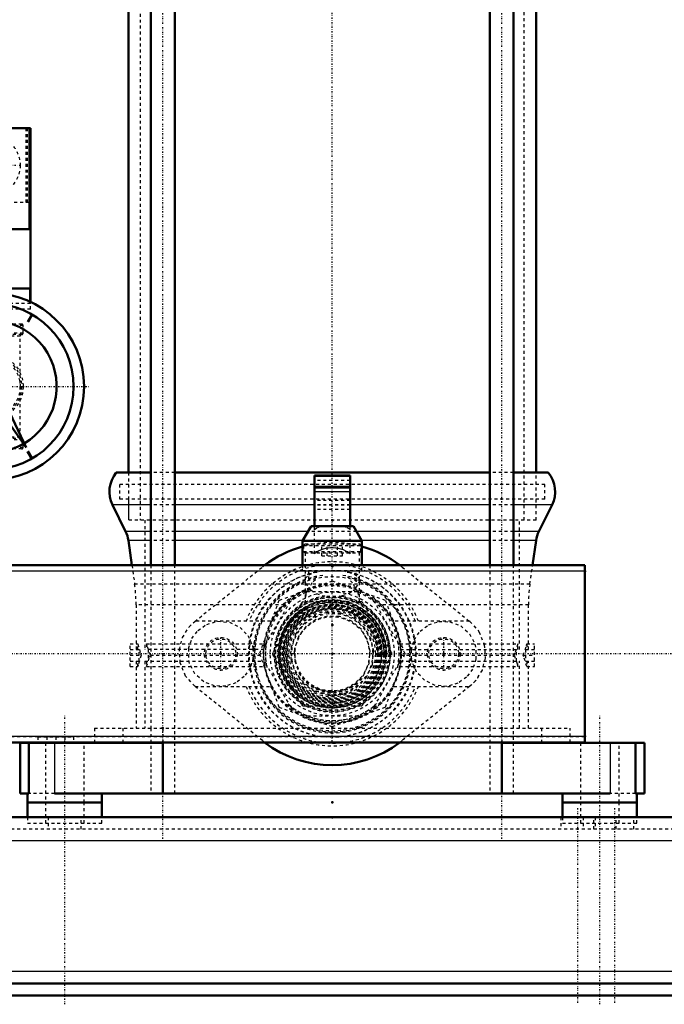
# Model space of a CAD drawing. Header units: millimetres. Extents: x -1089 to 355, y -118 to 1145.
# Tile 11 of 20: x -105 to 112, y -118 to 214. Entities that reach past the tile are written whole.
import ezdxf

# ---------------------------------------------------------------- set-up
doc = ezdxf.new("R2010")
doc.units = ezdxf.units.MM
doc.linetypes.add('Center', pattern=[1.5, 0.45, -0.5, 0.05, -0.5])
doc.linetypes.add('Dashed', pattern=[2, 1, -1])
for name, color, linetype, lineweight in [('2d ConnectionPoints', 7, 'Continuous', 50), ('AM_0', 7, 'Continuous', 50), ('AM_4', 3, 'Continuous', 25), ('AM_5', 3, 'Continuous', 25), ('AM_7', 7, 'Center', 25), ('AM_9', 6, 'Dashed', 25)]:
    doc.layers.add(name, color=color, linetype=linetype, lineweight=lineweight)
doc.dimstyles.new('ISO-25', dxfattribs={"dimtxt": 2.5, "dimasz": 2.5, "dimexe": 1.25, "dimexo": 0.625, "dimtad": 1, "dimtxsty": 'Standard', "dimcen": 2.5, "dimadec": 0, "dimazin": 0, "dimtfac": 1, "dimtmove": 0, "dimatfit": 3, "dimfxl": 1, "dimarcsym": 0})

# ---------------------------------------------------------------- blocks, each defined once
blk = doc.blocks.new('4_Pressure_gauge_UG1050785_0_in_HSVP164161451021531101300230_2')
at = {"layer": 'AM_0'}
for p, q in [((-113.37, 117.95), (-113.53, 115.16)), ((-113.43, 115.15), (-113.27, 117.95)), ((-126.09, 115.71), (-124.98, 113.14)), ((-124.89, 113.18), (-126, 115.75)), ((-101, 114.25), (-102.4, 111.82)), ((-102.31, 111.77), (-100.91, 114.2)), ((-136.45, 108), (-134.3, 106.2)), ((-134.24, 106.27), (-136.38, 108.07)), ((-142.25, 96.46), (-139.52, 95.81)), ((-139.5, 95.91), (-142.22, 96.55)), ((-117.25, 92.25), (-115.79, 92.93)), ((-115.79, 92.93), (-115.24, 91.99)), ((-116.62, 91.18), (-117.25, 92.25)), ((-113.2, 90.86), (-103, 69.5)), ((-103, 69.5), (-116.63, 88.85)), ((-139.54, 84.29), (-142.27, 83.64)), ((-142.25, 83.54), (-139.52, 84.19)), ((-134.37, 73.88), (-136.51, 72.08)), ((-136.45, 72), (-134.3, 73.8)), ((-125.07, 66.9), (-126.18, 64.33)), ((-126.09, 64.29), (-124.98, 66.86)), ((-102.49, 68.13), (-101.09, 65.7)), ((-101, 65.75), (-102.4, 68.18)), ((-113.63, 64.84), (-113.47, 62.04)), ((-113.37, 62.05), (-113.53, 64.84))]:
    blk.add_line(p, q, dxfattribs=at)
for radius in [31.5, 28]:
    blk.add_circle((-115, 90), radius, dxfattribs=at)
for radius, start, end in [(22.28, 300.6636, 300.0229), (2, 143.9782, 215.1731), (2, 25.5134, 96.8218)]:
    blk.add_arc((-115, 90), radius, start, end, dxfattribs=at)
at = {"layer": 'AM_7'}
blk.add_line((-148.07, 90), (-81.92, 90), dxfattribs=at)
at = {"layer": 'AM_9'}
blk.add_circle((-115, 90), 6.58, dxfattribs=at)
blk = doc.blocks.new('6_Pressure_transmitter_Midas_1_0_in_HSVP164161451021531101300230_2')
at = {"layer": 'AM_0'}
for p, q in [((-101.5, 177), (-128.5, 177)), ((-128.5, 118.46), (-128.5, 177)), ((-101.5, 118.46), (-101.5, 177)), ((-101.5, 143), (-128.5, 143)), ((-101.5, 123), (-128.5, 123))]:
    blk.add_line(p, q, dxfattribs=at)
at = {"layer": 'AM_4'}
for p, q in [((-128, 143), (-128, 177)), ((-102, 143), (-102, 177)), ((-128.25, 118.58), (-128.25, 123)), ((-115.25, 121.5), (-115.25, 123)), ((-114.75, 121.5), (-114.75, 123)), ((-101.75, 118.58), (-101.75, 123))]:
    blk.add_line(p, q, dxfattribs=at)
at = {"layer": 'AM_7'}
for p, q in [((-115, 154), (-115, 175)), ((-125.5, 164.5), (-104.5, 164.5)), ((-115, 144), (-115, 9.95))]:
    blk.add_line(p, q, dxfattribs=at)
at = {"layer": 'AM_9'}
for p, q in [((-127.5, 152), (-127.5, 177)), ((-127, 152), (-127, 177)), ((-103, 152), (-103, 177)), ((-102.5, 152), (-102.5, 177)), ((-102, 152), (-128, 152)), ((-115.25, 118), (-115.25, 121.5)), ((-114.75, 118), (-114.75, 121.5)), ((-128.5, 116), (-128.5, 118.46)), ((-101.5, 118), (-128.5, 118)), ((-128.25, 118), (-128.25, 118.58)), ((-101.75, 118), (-101.75, 118.58)), ((-101.5, 116), (-101.5, 118.46)), ((-101.5, 116), (-128.5, 116)), ((-121.5, 116), (-121.5, 101)), ((-108.5, 101), (-108.5, 116)), ((-108.5, 101), (-121.5, 101))]:
    blk.add_line(p, q, dxfattribs=at)
blk.add_circle((-115, 164.5), 10, dxfattribs=at)
blk = doc.blocks.new('7_Pipe_pieceUG1050780_0_in_HSVP164161451021531101300230_2')
at = {"layer": 'AM_9'}
for p, q in [((-126, 110.5), (-126, 108)), ((-104, 110.5), (-126, 110.5)), ((-104.5, 111), (-125.5, 111)), ((-120.88, 111), (-120.88, 98.12)), ((-109.12, 98.1), (-109.12, 111)), ((-104, 108), (-104, 110.5)), ((-104, 108), (-126, 108)), ((-104.5, 107.5), (-125.5, 107.5)), ((-125, 107), (-125, 73)), ((-105, 107), (-125, 107)), ((-105, 73), (-105, 107)), ((-120.88, 81.9), (-120.88, 69)), ((-109.12, 69), (-109.12, 81.88)), ((-105, 73), (-125, 73)), ((-126, 72), (-126, 69.5)), ((-104, 72), (-126, 72)), ((-104.5, 72.5), (-125.5, 72.5)), ((-104, 69.5), (-104, 72)), ((-104, 69.5), (-126, 69.5)), ((-104.5, 69), (-125.5, 69))]:
    blk.add_line(p, q, dxfattribs=at)
for radius in [11, 10.5, 10, 5.87]:
    blk.add_circle((-115, 90), radius, dxfattribs=at)
for centre, start, end in [((-125.5, 110.5), 90, 180), ((-104.5, 110.5), 360, 90), ((-125.5, 108), 180, 270), ((-125.5, 107), 0, 90), ((-104.5, 107), 90, 180), ((-104.5, 108), 270, 0), ((-125.5, 73), 270, 0), ((-104.5, 73), 180, 270), ((-125.5, 72), 90, 180), ((-104.5, 72), 360, 90), ((-125.5, 69.5), 180, 270), ((-104.5, 69.5), 270, 360)]:
    blk.add_arc(centre, 0.5, start, end, dxfattribs=at)
blk = doc.blocks.new('11_Distributor_pipe_UG11145040003_1_0_in_HSVP164161451021531101300230_2')
at = {"layer": 'AM_0'}
for p, q in [((85, 29.81), (-794.48, 29.81)), ((85, -29.81), (85, 29.81)), ((-794.48, -29.81), (85, -29.81))]:
    blk.add_line(p, q, dxfattribs=at)
at = {"layer": 'AM_7'}
blk.add_line((142.05, 0), (-981.05, 0), dxfattribs=at)
at = {"layer": 'AM_9'}
for p, q in [((85, 27.81), (-930, 27.81)), ((-930, -27.81), (85, -27.81))]:
    blk.add_line(p, q, dxfattribs=at)
for points in [[(0, -14), (4.33, -13.31), (8.17, -11.37), (11.4, -8.13), (13.5, -3.71), (13.97, 0.92), (13.04, 5.09), (10.9, 8.79), (7.46, 11.85), (2.92, 13.69), (-1.67, 13.9), (-5.67, 12.8), (-9.27, 10.49), (-12.23, 6.81), (-13.82, 2.21), (-13.81, -2.3), (-12.49, -6.32), (-9.95, -9.85), (-6.1, -12.6), (-1.4, -13.93), (0, -14)], [(0, -12.8), (4.01, -12.16), (7.56, -10.33), (10.5, -7.32), (12.37, -3.29), (12.77, 0.94), (11.87, 4.8), (9.82, 8.2), (6.6, 10.97), (2.45, 12.56), (-1.74, 12.68), (-5.45, 11.58), (-8.75, 9.34), (-11.37, 5.88), (-12.69, 1.67), (-12.56, -2.45), (-11.23, -6.14), (-8.75, -9.35), (-5.11, -11.74), (-0.82, -12.77), (0, -12.8)]]:
    blk.add_lwpolyline(points, dxfattribs=at)
for start, end in [(175.6644, 184.3001), (254.1491, 292.0673)]:
    blk.add_arc((0, 0), 12.8, start, end, dxfattribs=at)
blk = doc.blocks.new('13_Distributor_pipe_UG11145040003_2_0_in_HSVP164161451021531101300230_2')
at = {"layer": 'AM_9'}
for start, end in [(176.2789, 192.272), (264.6057, 285.8515)]:
    blk.add_arc((0, 0), 14, start, end, dxfattribs=at)
blk = doc.blocks.new('16_Base_plate_2_15_1UG1041586_0_in_HSVP164161451021531101300230_2')
at = {"layer": 'AM_0'}
for p, q in [((355, -55), (-797.13, -55)), ((355, -111), (-855, -111)), ((-855, -115), (355, -115))]:
    blk.add_line(p, q, dxfattribs=at)
at = {"layer": 'AM_4'}
for p, q in [((355, -63), (-855, -63)), ((355, -107), (-855, -107))]:
    blk.add_line(p, q, dxfattribs=at)
at = {"layer": 'AM_7'}
for p, q in [((82.5, -52), (82.5, -118)), ((95, -52), (95, -118))]:
    blk.add_line(p, q, dxfattribs=at)
at = {"layer": 'AM_9'}
for p, q in [((-95.55, -55), (-95.55, -59)), ((-84.45, -59), (-84.45, -55)), ((76.95, -55), (76.95, -59)), ((84.45, -55), (84.45, -59)), ((88.05, -59), (88.05, -55)), ((88.5, -55), (88.5, -59)), ((95.55, -59), (95.55, -55)), ((101.5, -59), (101.5, -55)), ((355, -59), (-855, -59))]:
    blk.add_line(p, q, dxfattribs=at)
blk = doc.blocks.new('35_Dea_Socket_UG104224901_4_0_in_HSVP164161451021531101300230_2')
at = {"layer": 'AM_9'}
for radius in [18.12, 18, 17.67, 17.28, 16.63, 16.34, 16.28, 15.62, 15.38, 14.5, 12.5]:
    blk.add_circle((0, 0), radius, dxfattribs=at)
blk.add_arc((0, 0), 13, 210.1775, 324.4264, dxfattribs=at)
blk = doc.blocks.new('36_Ball_valve_UG1041622_011_4_0_in_HSVP164161451021531101300230_2')
at = {"layer": 'AM_0'}
for p, q in [((6, 60), (-6, 60)), ((-6, 60), (-6, 43)), ((6, 60), (6, 43)), ((6, 56), (-6, 56)), ((-7.11, 43), (-10, 38)), ((-7.11, 43), (7.11, 43)), ((10, 38), (7.11, 43)), ((-10, 38), (-10, 29.81)), ((-10, 38), (10, 38)), ((10, 29.81), (10, 38))]:
    blk.add_line(p, q, dxfattribs=at)
at = {"layer": 'AM_4'}
for p, q in [((6, 59.71), (-6, 59.71)), ((6, 56.29), (-6, 56.29)), ((6, 54.54), (-6, 54.54))]:
    blk.add_line(p, q, dxfattribs=at)
at = {"layer": 'AM_9'}
for p, q in [((6, 58.4), (-6, 58.4)), ((6, 51.6), (-6, 51.6)), ((6, 50), (-6, 50)), ((6, 48.54), (-6, 48.54)), ((-6, 33.69), (-6, 43)), ((6, 33.69), (6, 43)), ((-10, 29.81), (-10, 28)), ((-10, 28), (10, 28)), ((-8, 28), (-8, 24.77)), ((8, 24.26), (8, 28)), ((10, 28), (10, 29.81)), ((-8.66, 21), (8.66, 21)), ((-22.52, 3), (-13.86, 18)), ((13.86, 18), (22.52, 3)), ((-13.86, -18), (-22.52, -3)), ((22.52, -3), (13.86, -18)), ((8.66, -21), (-8.66, -21))]:
    blk.add_line(p, q, dxfattribs=at)
for points in [[(-6, 41.9), (-4.98, 42.49), (-3.92, 42.96), (-3.82, 43)], [(3.82, 43), (4.89, 42.53), (5.91, 41.96), (6, 41.9)], [(6, 33.69), (5.28, 34.18), (4.52, 34.61), (3.73, 34.97), (2.9, 35.26), (2.06, 35.47), (1.2, 35.61), (0.33, 35.68), (-0.55, 35.67), (-1.41, 35.59), (-2.27, 35.42), (-3.11, 35.19), (-3.93, 34.88), (-4.71, 34.51), (-5.47, 34.06), (-6, 33.69)]]:
    blk.add_lwpolyline(points, dxfattribs=at)
for radius in [26, 16.75, 15.25]:
    blk.add_circle((0, 0), radius, dxfattribs=at)
for centre, radius, start, end in [((-8.66, 15), 6, 90, 150), ((8.66, 15), 6, 30, 90), ((-17.32, 0), 6, 150, 210), ((0, 0), 12.7, 178.7915, 195.2768), ((17.32, 0), 6, 330, 30), ((0, 0), 12.7, 242.2208, 310.0999), ((-8.66, -15), 6, 210, 270), ((8.66, -15), 6, 270, 330)]:
    blk.add_arc(centre, radius, start, end, dxfattribs=at)
blk = doc.blocks.new('37_Pipe_pieceUG1159619_0001_4_0_in_HSVP164161451021531101300230_2')
at = {"layer": 'AM_9'}
for radius in [19, 13.6]:
    blk.add_circle((0, 0), radius, dxfattribs=at)
blk.add_arc((0, 0), 16.62, 270, 180, dxfattribs=at)
blk = doc.blocks.new('38_Nut_UG1064767_0002_7_0_in_HSVP164161451021531101300230_2')
at = {"layer": 'AM_9'}
for p, q in [((0, 24.48), (-17.94, 17.94)), ((17.94, 17.94), (0, 24.48)), ((-17.94, 17.94), (-24.48, 0)), ((24.48, 0), (17.94, 17.94)), ((-24.48, 0), (-17.94, -17.94)), ((17.94, -17.94), (24.48, 0)), ((-17.94, -17.94), (0, -24.48)), ((0, -24.48), (17.94, -17.94))]:
    blk.add_line(p, q, dxfattribs=at)
for radius in [23, 19.48]:
    blk.add_circle((0, 0), radius, dxfattribs=at)
blk = doc.blocks.new('39_Check_valve_UG1159572_0001_4_0_in_HSVP164161451021531101300230_2')
at = {"layer": 'AM_9'}
for p, q in [((-9.15, 37), (-9.65, 36.5)), ((-9.65, 36.5), (-9.65, 34.5)), ((-9.65, 36.5), (9.65, 36.5)), ((-9.15, 37), (9.15, 37)), ((-3.46, 33), (-3.46, 37)), ((-1.73, 33), (-1.73, 37)), ((1.73, 33), (1.73, 37)), ((3.46, 33), (3.46, 37)), ((9.65, 36.5), (9.15, 37)), ((9.65, 34.5), (9.65, 36.5)), ((-9.65, 34.5), (-9.15, 34)), ((-9.65, 34.5), (9.65, 34.5)), ((-9.15, 34), (-9.15, 17.14)), ((-9.15, 34), (9.15, 34)), ((9.15, 34), (9.65, 34.5)), ((9.15, 17.13), (9.15, 34)), ((-3.46, 33), (3.46, 33)), ((8.61, 20.76), (9.15, 17.1))]:
    blk.add_line(p, q, dxfattribs=at)
for points in [[(-9.15, 24.82), (-9.05, 25.42), (-7.9, 26.63), (-5.82, 27.38), (-5.13, 27.53)], [(5.03, 27.54), (5.43, 27.47), (7.48, 26.84), (8.77, 25.92), (9.15, 24.82)], [(-7.01, 21.37), (-8.86, 23.69), (-9.15, 24.82)], [(-5.65, 24.93), (-6.86, 23.9), (-8.46, 21.22), (-8.61, 20.76)], [(8.61, 20.76), (6.86, 23.9), (5.62, 24.95)], [(9.15, 24.82), (9.14, 24.68), (8.52, 23.09), (7.01, 21.37)], [(-9.15, 17.12), (-8.79, 20.09), (-8.61, 20.76)], [(-7.01, 21.37), (-5.33, 20.26), (-2.74, 19.47), (-2.45, 19.43)], [(2.45, 19.43), (3.5, 19.63), (5.75, 20.47), (7.01, 21.37)]]:
    blk.add_lwpolyline(points, dxfattribs=at)
for radius in [20.85, 19.12, 15]:
    blk.add_circle((0, 0), radius, dxfattribs=at)
for radius, start, end in [(28, 100.456, 79.7438), (22.49, 108.1672, 191.9376), (22.48, 112.5163, 131.0427), (22.49, 49.6265, 71.8328), (22.48, 348.3589, 67.4837), (19.58, 97.1948, 82.8052), (18.08, 120.0522, 59.9478), (17.5, 119.9427, 60.0573), (22.48, 167.7198, 192.4446), (22.49, 347.7722, 12.3029), (22.49, 228.659, 310.7623), (22.48, 229.745, 311.8927)]:
    blk.add_arc((0, 0), radius, start, end, dxfattribs=at)
blk = doc.blocks.new('40_Nut_UG1064767_0002_8_0_in_HSVP164161451021531101300230_2')
at = {"layer": 'AM_9'}
blk.add_arc((0, 0), 18, 0, 270, dxfattribs=at)
blk = doc.blocks.new('44_Coupling_UG1051084_4_0_in_HSVP164161451021531101300230_2')
at = {"layer": 'AM_9'}
for p, q in [((-10.33, 17.1), (-19.98, 0.4)), ((9.64, 17.5), (-9.64, 17.5)), ((19.98, 0.4), (10.33, 17.1)), ((-19.98, -0.4), (-10.33, -17.1)), ((10.33, -17.1), (19.98, -0.4)), ((-9.64, -17.5), (9.64, -17.5))]:
    blk.add_line(p, q, dxfattribs=at)
blk.add_circle((0, 0), 17.43, dxfattribs=at)
for centre, start, end in [((-9.64, 16.7), 90, 150), ((9.64, 16.7), 30, 90), ((-19.28, 0), 150, 210), ((19.28, 0), 330, 30), ((-9.64, -16.7), 210, 270), ((9.64, -16.7), 270, 330)]:
    blk.add_arc(centre, 0.8, start, end, dxfattribs=at)
blk = doc.blocks.new('93_WASHER1_3618060046_A0_7_0_in_HSVP164161451021531101300230_2')
at = {"layer": 'AM_0'}
for p, q in [((-102.5, -50), (-77.5, -50)), ((-102.5, -50), (-102.5, -55)), ((-77.5, -55), (-77.5, -50))]:
    blk.add_line(p, q, dxfattribs=at)
at = {"layer": 'AM_9'}
for p, q in [((-96.5, -50), (-96.5, -57)), ((-83.5, -57), (-83.5, -50)), ((-102.5, -55), (-102.5, -57)), ((-77.5, -57), (-77.5, -55)), ((-102.5, -57), (-77.5, -57))]:
    blk.add_line(p, q, dxfattribs=at)
blk = doc.blocks.new('94_WASHER1_3618060046_A0_8_0_in_HSVP164161451021531101300230_2')
at = {"layer": 'AM_0'}
for p, q in [((77.5, -50), (102.5, -50)), ((77.5, -50), (77.5, -55)), ((102.5, -55), (102.5, -50))]:
    blk.add_line(p, q, dxfattribs=at)
at = {"layer": 'AM_9'}
for p, q in [((83.5, -50), (83.5, -57)), ((96.5, -57), (96.5, -50)), ((77.5, -55), (77.5, -57)), ((102.5, -57), (102.5, -55)), ((77.5, -57), (102.5, -57))]:
    blk.add_line(p, q, dxfattribs=at)
blk = doc.blocks.new('95_Stud_431251_7_0_in_HSVP164161451021531101300230_2')
at = {"layer": 'AM_0'}
for p, q in [((-61, 384), (-61, 29.81)), ((-53, 29.81), (-53, 384))]:
    blk.add_line(p, q, dxfattribs=at)
at = {"layer": 'AM_9'}
for p, q in [((-61, 29.81), (-61, -25)), ((-53, -25), (-53, 29.81))]:
    blk.add_line(p, q, dxfattribs=at)
blk = doc.blocks.new('96_Stud_431251_8_0_in_HSVP164161451021531101300230_2')
at = {"layer": 'AM_0'}
for p, q in [((53, 384), (53, 29.81)), ((61, 29.81), (61, 384))]:
    blk.add_line(p, q, dxfattribs=at)
at = {"layer": 'AM_9'}
for p, q in [((53, 29.81), (53, -25)), ((61, -25), (61, 29.81))]:
    blk.add_line(p, q, dxfattribs=at)
blk = doc.blocks.new('97_2463618060046G4_0_in_HSVP164161451021531101300230_2')
at = {"layer": 'AM_0'}
for p, q in [((-99, -29.81), (-99, -30)), ((-93, -29.81), (-93, -30)), ((-87, -29.81), (-87, -30)), ((-80, -29.81), (-80, -30)), ((-70.42, -29.81), (-70.42, -30)), ((70.42, -29.81), (70.42, -30)), ((80, -30), (80, -29.81)), ((-105, -30), (-105, -47)), ((-105, -30), (-57, -30)), ((-102.07, -30), (-102.07, -47)), ((-57, -30), (-57, -47)), ((57, -30), (105, -30)), ((57, -30), (57, -47)), ((102.07, -30), (102.07, -47)), ((105, -47), (105, -30)), ((-105, -47), (-102.07, -47)), ((-102.5, -47), (-102.5, -50)), ((-93.46, -47), (93.46, -47)), ((-77.5, -50), (-77.5, -47)), ((77.5, -47), (77.5, -50)), ((102.07, -47), (105, -47)), ((102.5, -50), (102.5, -47)), ((-102.5, -50), (-77.5, -50)), ((77.5, -50), (102.5, -50))]:
    blk.add_line(p, q, dxfattribs=at)
at = {"layer": 'AM_4'}
for p, q in [((-57, -29.81), (-57, -30)), ((57, -29.81), (57, -30)), ((-93.46, -30), (-93.46, -47)), ((93.46, -30), (93.46, -47))]:
    blk.add_line(p, q, dxfattribs=at)
at = {"layer": 'AM_7'}
for p, q in [((-57, -62.25), (-57, 427.55)), ((57, -62.25), (57, 427.55)), ((-90, -118), (-90, -20.5)), ((90, -118), (90, -20.5))]:
    blk.add_line(p, q, dxfattribs=at)
at = {"layer": 'AM_9'}
for p, q in [((-80, -25), (80, -25)), ((-80, -25), (-80, -29.81)), ((-70.42, -25), (-70.42, -29.81)), ((-61, -25), (-61, -47)), ((-57, -25), (-57, -29.81)), ((-53, -47), (-53, -25)), ((53, -25), (53, -47)), ((57, -25), (57, -29.81)), ((61, -47), (61, -25)), ((70.42, -25), (70.42, -29.81)), ((80, -29.81), (80, -25)), ((-99, -28), (-87, -28)), ((-99, -28), (-99, -29.81)), ((-96, -28), (-96, -30)), ((-93, -28), (-93, -29.81)), ((-90, -28), (-90, -30)), ((-87, -28), (-87, -29.81)), ((-96.5, -30), (-96.5, -50)), ((-83.5, -50), (-83.5, -30)), ((83.5, -30), (83.5, -50)), ((96.5, -50), (96.5, -30)), ((-93.46, -47), (-102.07, -47)), ((102.07, -47), (93.46, -47))]:
    blk.add_line(p, q, dxfattribs=at)
blk = doc.blocks.new('105_Movitec_B_Pump_Mantal_137_2354_4_0_in_HSVP164161451021531101300230_2')
at = {"layer": 'AM_0'}
for p, q in [((-68.6, 384), (-68.6, 61)), ((68.6, 61), (68.6, 384))]:
    blk.add_line(p, q, dxfattribs=at)
at = {"layer": 'AM_9'}
for p, q in [((-64.6, 399.5), (-64.6, 45)), ((64.6, 45), (64.6, 399.5)), ((-68.6, 61), (-68.6, 45)), ((68.6, 45), (68.6, 61)), ((68.6, 45), (-68.6, 45))]:
    blk.add_line(p, q, dxfattribs=at)
blk = doc.blocks.new('106_Oval_flangeG_1___33_25_7_0_in_HSVP164161451021531101300230_2')
at = {"layer": 'AM_9'}
for centre, start, end in [((-37.5, 0), 6.5042, 9.2151), ((37.5, 0), 169.7756, 173.4958), ((-37.5, 0), 349.7756, 353.4958), ((37.5, 0), 186.5042, 189.2151)]:
    blk.add_arc(centre, 11, start, end, dxfattribs=at)
blk = doc.blocks.new('107_Oval_flangeG_1___33_25_8_0_in_HSVP164161451021531101300230_2')
at = {"layer": 'AM_0'}
for start, end in [(105.466, 127.3586), (52.6414, 74.534), (232.6414, 307.3586)]:
    blk.add_arc((0, 0), 37.5, start, end, dxfattribs=at)
at = {"layer": 'AM_7'}
for p, q in [((0, -29.53), (0, 900)), ((-37.5, -5.78), (-37.5, 5.78)), ((37.5, -5.78), (37.5, 5.78))]:
    blk.add_line(p, q, dxfattribs=at)
at = {"layer": 'AM_9'}
for p, q in [((-46.27, 10.91), (-23.5, 29.22)), ((23.5, 29.22), (46.27, 10.91)), ((-23.5, -29.22), (-46.27, -10.91)), ((46.27, -10.91), (23.5, -29.22))]:
    blk.add_line(p, q, dxfattribs=at)
for points in [[(-46.27, -10.91), (-49.34, -7.47), (-51.16, -3.07), (-51.43, 1.41), (-50.39, 5.47), (-48.19, 9.04), (-46.27, 10.91)], [(-48.35, 1.8), (-47.23, 5.14), (-45.17, 7.89), (-42.25, 9.92), (-38.59, 10.95), (-34.62, 10.62), (-31.03, 8.9), (-28.37, 6.13), (-26.85, 2.77), (-26.57, 1.25)], [(26.57, 1.25), (27.56, 4.71), (29.59, 7.64), (32.43, 9.76), (35.84, 10.87), (39.58, 10.8), (43.23, 9.39), (46.22, 6.71), (48.01, 3.24), (48.35, 1.8)], [(46.27, 10.91), (49.34, 7.47), (51.16, 3.07), (51.43, -1.41), (50.39, -5.47), (48.19, -9.04), (46.27, -10.91)], [(-26.57, -1.25), (-27.56, -4.71), (-29.59, -7.64), (-32.43, -9.76), (-35.84, -10.87), (-39.58, -10.8), (-43.23, -9.39), (-46.22, -6.71), (-48.01, -3.24), (-48.35, -1.8)], [(48.35, -1.8), (47.23, -5.14), (45.17, -7.89), (42.25, -9.92), (38.59, -10.95), (34.62, -10.62), (31.03, -8.9), (28.37, -6.13), (26.85, -2.77), (26.57, -1.25)]]:
    blk.add_lwpolyline(points, dxfattribs=at)
for centre, radius in [((0, 0), 28.12), ((0, 0), 18.29), ((-37.5, 0), 5.5), ((37.5, 0), 5.5)]:
    blk.add_circle(centre, radius, dxfattribs=at)
for centre, radius, start, end in [((0, 0), 37.5, 74.534, 105.466), ((0, 0), 37.5, 127.3586, 128.8046), ((0, 0), 37.5, 51.1954, 52.6414), ((0, 0), 26.6, 96.9109, 177.3151), ((0, 0), 26.27, 101.4466, 78.7646), ((0, 0), 23.27, 64.8585, 116.4279), ((0, 0), 26.6, 2.6849, 82.3152), ((0, 0), 23.27, 126.9211, 173.41), ((0, 0), 23.28, 306.7383, 53.8504), ((0, 0), 48.39, 177.8663, 182.1337), ((-37.5, 0), 11, 353.4958, 6.5042), ((37.5, 0), 11, 173.4958, 186.5042), ((0, 0), 48.39, 357.8663, 2.1337), ((0, 0), 26.6, 182.6849, 357.3151), ((0, 0), 23.28, 182.6394, 234.754), ((0, 0), 23.27, 246.2446, 295.8355), ((0, 0), 37.5, 231.1954, 232.6414), ((0, 0), 37.5, 307.3586, 308.8046)]:
    blk.add_arc(centre, radius, start, end, dxfattribs=at)
blk = doc.blocks.new('108_PUMP_CASING__103618060030_O_4_0_in_HSVP164161451021531101300230_2')
at = {"layer": 'AM_0'}
for p, q in [((-61, 61), (-72.65, 61)), ((53, 61), (-53, 61)), ((72.65, 61), (61, 61)), ((-73.96, 50.11), (-69.53, 41.19)), ((69.53, 41.19), (73.96, 50.11)), ((-68.58, 38.15), (-67.4, 29.81)), ((67.4, 29.81), (68.58, 38.15))]:
    blk.add_line(p, q, dxfattribs=at)
for centre, start, end in [((-65, 54.56), 139.907, 206.4), ((65, 54.56), 333.6, 40.093), ((-78.48, 36.74), 8.1, 26.4), ((78.48, 36.74), 153.6, 171.9)]:
    blk.add_arc(centre, 10, start, end, dxfattribs=at)
at = {"layer": 'AM_4'}
for p, q in [((-61, 50.11), (-73.96, 50.11)), ((-6, 50.11), (-53, 50.11)), ((53, 50.11), (6, 50.11)), ((73.96, 50.11), (61, 50.11)), ((-61, 41.19), (-69.53, 41.19)), ((-8.16, 41.19), (-53, 41.19)), ((53, 41.19), (8.16, 41.19)), ((69.53, 41.19), (61, 41.19)), ((-61, 38.15), (-68.58, 38.15)), ((-9.91, 38.15), (-53, 38.15)), ((53, 38.15), (9.91, 38.15)), ((68.58, 38.15), (61, 38.15))]:
    blk.add_line(p, q, dxfattribs=at)
at = {"layer": 'AM_9'}
for p, q in [((-68.6, 61), (-68.6, 57)), ((-53, 61), (-61, 61)), ((61, 61), (53, 61)), ((68.6, 57), (68.6, 61)), ((71.55, 57), (-71.55, 57)), ((-71.55, 57), (-71.55, 52.1)), ((71.55, 52.1), (71.55, 57)), ((71.55, 52.1), (-71.55, 52.1)), ((-68.6, 52.1), (-68.6, 45)), ((-53, 50.11), (-61, 50.11)), ((6, 50.11), (-6, 50.11)), ((61, 50.11), (53, 50.11)), ((68.6, 45), (68.6, 52.1)), ((68.6, 45), (-68.6, 45)), ((-63, 45), (-63, 1.5)), ((63, 1.5), (63, 45)), ((-53, 41.19), (-61, 41.19)), ((8.16, 41.19), (-8.16, 41.19)), ((61, 41.19), (53, 41.19)), ((-53, 38.15), (-61, 38.15)), ((9.91, 38.15), (-9.91, 38.15)), ((61, 38.15), (53, 38.15)), ((-67.4, 29.81), (-66.5, 23.5)), ((66.5, 23.5), (67.4, 29.81)), ((66.5, 23.5), (-66.5, 23.5)), ((-66, 16.46), (-66, 1.5)), ((-16.06, 16.46), (-66, 16.46)), ((16.06, 16.46), (16.49, 16.03)), ((66, 16.46), (16.06, 16.46)), ((66, 1.5), (66, 16.46)), ((-20.73, 11), (-46.16, 11)), ((46.16, 11), (20.73, 11)), ((21.19, 8.93), (22.5, 4.79)), ((-68, 3.33), (-65.46, 3.33)), ((-68, -4.29), (-68, 3.33)), ((-65.46, 1.5), (-65.46, 3.33)), ((-62.44, 3.33), (-22.76, 3.33)), ((-62.44, 3.33), (-62.44, 1.5)), ((22.76, 3.33), (62.44, 3.33)), ((62.44, 1.5), (62.44, 3.33)), ((65.46, 3.33), (68, 3.33)), ((65.46, 3.33), (65.46, 1.5)), ((68, -4.29), (68, 3.33)), ((-68, 1.5), (-65.01, 1.5)), ((-65.01, -2.46), (-65.01, 1.5)), ((-22.95, 1.5), (-63, 1.5)), ((-61.96, 1.5), (-61.96, -2.46)), ((22.95, 1.5), (63, 1.5)), ((61.96, -2.46), (61.96, 1.5)), ((65.01, 1.5), (68, 1.5)), ((65.01, 1.5), (65.01, -2.46)), ((-68, -0.48), (-64.27, -0.48)), ((-68, -2.46), (-65.01, -2.46)), ((-66, -2.46), (-66, -25)), ((-65.46, -4.29), (-65.46, -2.46)), ((-63, -2.46), (-63, -25)), ((-63, -2.46), (-22.87, -2.46)), ((-62.44, -2.46), (-62.44, -4.29)), ((-61.19, -0.48), (-22.99, -0.48)), ((22.87, -2.46), (63, -2.46)), ((22.99, -0.48), (61.19, -0.48)), ((62.44, -4.29), (62.44, -2.46)), ((63, -25), (63, -2.46)), ((64.27, -0.48), (68, -0.48)), ((65.01, -2.46), (68, -2.46)), ((65.46, -2.46), (65.46, -4.29)), ((66, -25), (66, -2.46)), ((-68, -4.29), (-65.46, -4.29)), ((-62.44, -4.29), (-22.6, -4.29)), ((22.6, -4.29), (62.44, -4.29)), ((65.46, -4.29), (68, -4.29)), ((21.71, -7.58), (20.59, -10.25)), ((-46.16, -11), (-20.73, -11)), ((20.73, -11), (46.16, -11))]:
    blk.add_line(p, q, dxfattribs=at)
for points in [[(-20.22, 10.96), (-17.97, 14.36), (-16.06, 16.46)], [(-65.46, 3.33), (-64.48, 0.05), (-64.27, -0.48)], [(-61.19, -0.48), (-62.26, 2.63), (-62.44, 3.33)], [(62.44, 3.33), (61.47, 0.21), (61.19, -0.48)], [(64.27, -0.48), (65.34, 2.79), (65.46, 3.33)], [(-64.27, -0.48), (-65.34, -3.75), (-65.46, -4.29)], [(-62.44, -4.29), (-61.47, -1.17), (-61.19, -0.48)], [(61.19, -0.48), (62.26, -3.59), (62.44, -4.29)], [(65.46, -4.29), (64.48, -1.01), (64.27, -0.48)]]:
    blk.add_lwpolyline(points, dxfattribs=at)
for centre, radius in [((0, 0), 16), ((-37.5, 0), 5), ((37.5, 0), 5)]:
    blk.add_circle(centre, radius, dxfattribs=at)
for centre, radius, start, end in [((0, 0), 31, 20.7836, 159.2164), ((0, 0), 30.06, 21.4651, 158.5349), ((-116, 16.46), 50, 0, 8.1), ((0, 0), 23.47, 64.7204, 152.0511), ((116, 16.46), 50, 171.9, 180), ((0, 0), 23.47, 27.9489, 56.3022), ((0, 0), 23.17, 151.6537, 208.3463), ((0, 0), 23.17, 331.6537, 28.3463), ((37.5, 0), 14, 50.411, 51.7868), ((37.5, 0), 14, 308.2132, 327.3229), ((0, 0), 31, 200.7836, 339.2164), ((0, 0), 30.06, 201.4651, 338.5349), ((0, 0), 23.47, 207.9489, 236.3022), ((0, 0), 23.47, 244.7204, 332.0511)]:
    blk.add_arc(centre, radius, start, end, dxfattribs=at)
blk = doc.blocks.new('*D109')
at = {"layer": 'AM_5', "color": 0, "lineweight": -2}
for p, q in [((-1030, 57.807), (-1030, 87.807)), ((85, 27.807), (-1030, 27.807)), ((-1030, 27.807), (-1030, -27.807)), ((85, -27.807), (-1030, -27.807)), ((-1030, -57.807), (-1030, -87.807))]:
    blk.add_line(p, q, dxfattribs=at)
at = {"layer": 'AM_5', "color": 0}
for points in [[(-1035, 57.807), (-1025, 57.807), (-1030, 27.807)], [(-1025, -57.807), (-1035, -57.807), (-1030, -27.807)]]:
    blk.add_solid(points, dxfattribs=at)
at = {"layer": 'Defpoints', "color": 0}
for p in [(85, 27.807), (-1030, -27.807), (85, -27.807)]:
    blk.add_point(p, dxfattribs=at)
at = {"layer": 'AM_5', "color": 0, "insert": (-1045, 141.807), "char_height": 30, "attachment_point": 5, "rotation": 90}
blk.add_mtext('R 2"', dxfattribs=at)

msp = doc.modelspace()

# ---------------------------------------------------------------- linework, layer by layer
at = {"layer": '2d ConnectionPoints'}
for p in [(0, 45), (0, 45), (0, 29.5), (0, 29.5), (85, 27.807), (0, 16.625), (0, 16.625), (0, 9.75), (0, 9.75), (-37.5, 0), (-37.5, 0), (0, 0), (0, 0), (0, 0), (0, 0), (0, 0), (0, 0), (0, 0), (0, 0), (0, 0), (0, 0), (0, 0), (0, 0), (0, 0), (0, 0), (0, 0), (0, 0), (0, 0), (37.5, 0), (37.5, 0), (0, 0), (0, 0), (0, 0), (0, 0), (0, 0), (0, 0), (0, 0), (0, 0), (0, 0), (0, 0), (0, 0), (0, 0), (0, 0), (0, 0), (0, 0), (0, 0), (0, 0), (0, 0), (0, -16.625), (0, -16.625), (-57, -25), (-57, -25), (-57, -25), (-57, -25), (0, -25), (0, -25), (57, -25), (57, -25), (85, -27.807), (-90, -50), (-90, -50), (0, -50), (90, -50), (90, -50), (90, -50), (90, -50), (90, -50), (0, -55)]:
    msp.add_point(p, dxfattribs=at)

# ---------------------------------------------------------------- block references
for name in ['107_Oval_flangeG_1___33_25_8_0_in_HSVP164161451021531101300230_2', '97_2463618060046G4_0_in_HSVP164161451021531101300230_2', '95_Stud_431251_7_0_in_HSVP164161451021531101300230_2', '96_Stud_431251_8_0_in_HSVP164161451021531101300230_2', '105_Movitec_B_Pump_Mantal_137_2354_4_0_in_HSVP164161451021531101300230_2', '6_Pressure_transmitter_Midas_1_0_in_HSVP164161451021531101300230_2', '4_Pressure_gauge_UG1050785_0_in_HSVP164161451021531101300230_2', '7_Pipe_pieceUG1050780_0_in_HSVP164161451021531101300230_2', '108_PUMP_CASING__103618060030_O_4_0_in_HSVP164161451021531101300230_2', '36_Ball_valve_UG1041622_011_4_0_in_HSVP164161451021531101300230_2', '11_Distributor_pipe_UG11145040003_1_0_in_HSVP164161451021531101300230_2', '39_Check_valve_UG1159572_0001_4_0_in_HSVP164161451021531101300230_2', '38_Nut_UG1064767_0002_7_0_in_HSVP164161451021531101300230_2', '44_Coupling_UG1051084_4_0_in_HSVP164161451021531101300230_2', '37_Pipe_pieceUG1159619_0001_4_0_in_HSVP164161451021531101300230_2', '35_Dea_Socket_UG104224901_4_0_in_HSVP164161451021531101300230_2', '40_Nut_UG1064767_0002_8_0_in_HSVP164161451021531101300230_2', '106_Oval_flangeG_1___33_25_7_0_in_HSVP164161451021531101300230_2', '13_Distributor_pipe_UG11145040003_2_0_in_HSVP164161451021531101300230_2', '16_Base_plate_2_15_1UG1041586_0_in_HSVP164161451021531101300230_2', '93_WASHER1_3618060046_A0_7_0_in_HSVP164161451021531101300230_2', '94_WASHER1_3618060046_A0_8_0_in_HSVP164161451021531101300230_2']:
    msp.add_blockref(name, (0, 0))

# ---------------------------------------------------------------- dimensions: what is measured, and where the dimension line sits
at = {"layer": 'AM_5'}
dim = msp.add_linear_dim(base=(-1030, -27.807), p1=(85, 27.807), p2=(85, -27.807), angle=90, text='R 2"', dimstyle='ISO-25', override={"dimtxt": 30, "dimasz": 30, "dimexe": 0, "dimexo": 0, "dimgap": 9}, dxfattribs=at)
dim.commit()
dim.dimension.update_dxf_attribs({"geometry": '*D109', "text_midpoint": (-1045, 141.807), "dimtype": 160, "text_rotation": 90})

doc.saveas('drawing.dxf')
